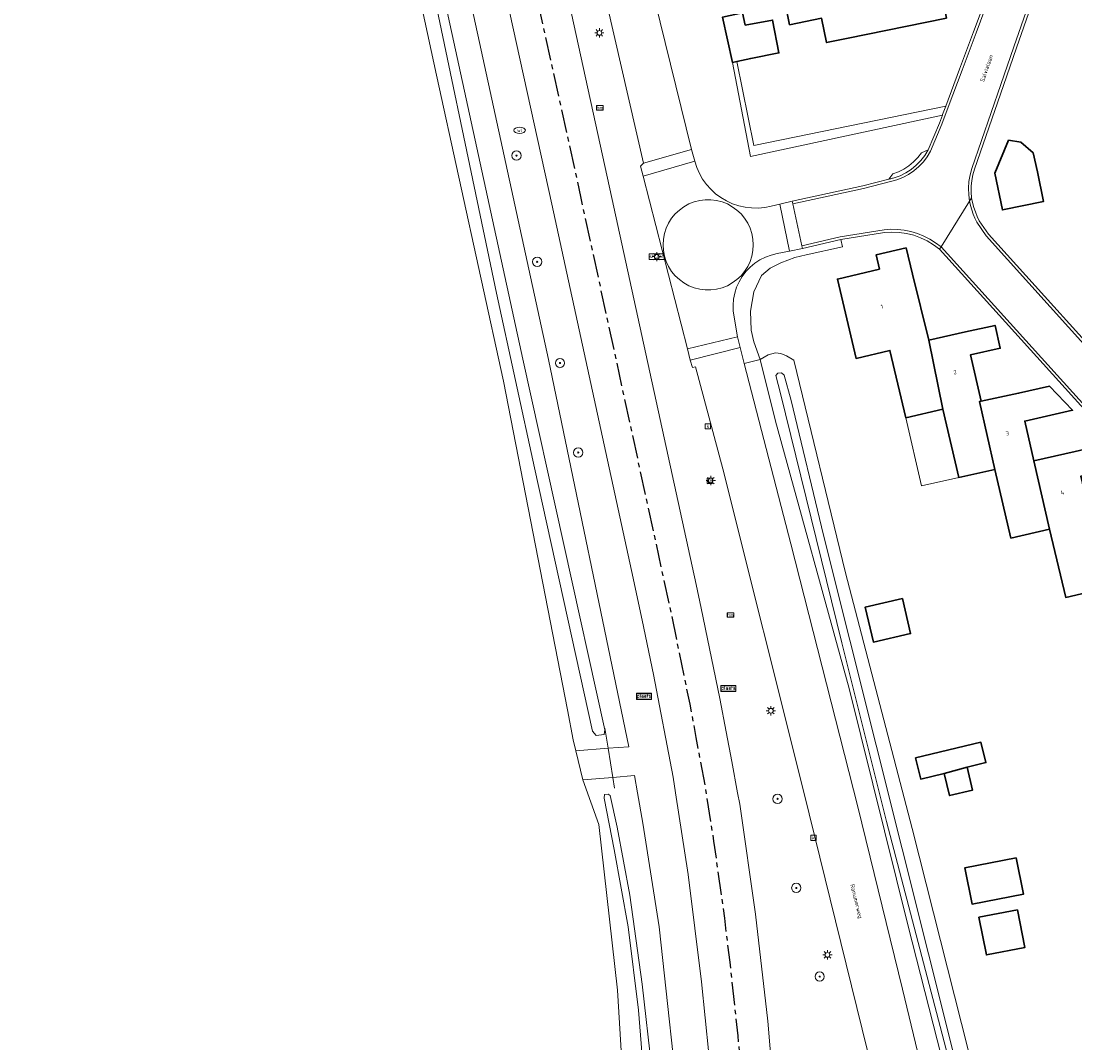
# Model space of a CAD drawing. Header units: metres. Extents: x 229229 to 231729, y 593167 to 595667.
# Tile 106 of 256: x 229836 to 229950, y 594973 to 595083. Entities that reach past the tile are written whole.
import ezdxf
from ezdxf.enums import TextEntityAlignment as Align

# ---------------------------------------------------------------- set-up
doc = ezdxf.new("R2010")
doc.units = ezdxf.units.M
doc.linetypes.add('CENTERX2', pattern=[4, 2.5, -0.5, 0.5, -0.5])
for name, color, linetype, lineweight in [('B-WE-GR-BOOM-S', 90, 'Continuous', 25), ('B-WE-GR-BOUWLAND-GV', 80, 'Continuous', 13), ('B-WE-GR-GROENVOORZIENING-GV', 80, 'Continuous', 18), ('B-WE-KL-ET_LS_OV_LICHTMAST-S', 190, 'Continuous', 25), ('B-WE-KL-WATER_PUT-S', 170, 'Continuous', 25), ('B-WE-KW-KUNSTWERK_DUIKER-G', 170, 'Continuous', 18), ('B-WE-OG-BEBOUWING-GV', 7, 'Continuous', 35), ('B-WE-OG-BEBOUWING-T18', 10, 'Continuous', 18), ('B-WE-OG-BEBOUWING_LUIFEL-GV', 7, 'Continuous', 18), ('B-WE-OG-TERREIN_ERF-GV', 7, 'Continuous', 18), ('B-WE-OG-TOPOGRAFIE-T18', 10, 'Continuous', 18), ('B-WE-OG-WATER-GV', 130, 'Continuous', 18), ('B-WE-OG-WATER_SLOOT-GV', 120, 'Continuous', 18), ('B-WE-OG-WEG-GV', 7, 'Continuous', 18), ('B-WE-RI-GWA_KOLK-S', 30, 'Continuous', 25), ('B-WE-VH-VERHARDING_ASFALT-GV', 252, 'Continuous', 18), ('B-WE-VH-VERHARDING_GESLOTEN-GV', 252, 'Continuous', 18), ('B-WE-VH-VERHARDING_OPEN-GV', 252, 'Continuous', 18), ('B-WE-VW-HECTOMETRERING-S', 7, 'Continuous', 25), ('B-WE-VW-VERKEERSTEKEN_BORD-S', 7, 'Continuous', 25)]:
    doc.layers.add(name, color=color, linetype=linetype, lineweight=lineweight)
doc.layers.add('TOPOT03', color=30, linetype='CENTERX2')
doc.styles.add('NLCS-ISO', font='NLCS-ISO.ttf')
doc.styles.add('NLCS-ISO-M250-T18', font='NLCS-ISO.ttf', dxfattribs={"height": 0.45})

# ---------------------------------------------------------------- blocks, each defined once
blk = doc.blocks.new('SIE-WEG_VERKEERSBORD_PLAATSNAAM-SO')
at = {"color": 0, "linetype": 'ByBlock', "lineweight": 18}
blk.add_lwpolyline([(-3.25, -1.25), (3.25, -1.25), (3.25, 1.25), (-3.25, 1.25)], close=True, dxfattribs=at)
at = {"color": 0, "linetype": 'ByBlock', "lineweight": 18, "style": 'NLCS-ISO'}
blk.add_text('plaats', height=1.5, dxfattribs=at).set_placement((0, 0.21), align=Align.MIDDLE_CENTER)
blk = doc.blocks.new('SIE-WEG_VERKEERSBORD_STRAATNAAM-SO')
at = {"color": 0, "linetype": 'ByBlock', "lineweight": 18}
blk.add_lwpolyline([(-3.25, -1.25), (3.25, -1.25), (3.25, 1.25), (-3.25, 1.25)], close=True, dxfattribs=at)
at = {"color": 0, "linetype": 'ByBlock', "lineweight": 18, "style": 'NLCS-ISO'}
blk.add_text('straat', height=1.5, dxfattribs=at).set_placement((0, 0.15), align=Align.MIDDLE_CENTER)
blk = doc.blocks.new('SIE-WEG_VERKEERSBORD-SO')
at = {"color": 0, "linetype": 'ByBlock', "lineweight": 18}
blk.add_lwpolyline([(-1.125, -1.125), (1.125, -1.125), (1.125, 1.125), (-1.125, 1.125)], close=True, dxfattribs=at)
at = {"color": 0, "linetype": 'ByBlock', "lineweight": 18, "style": 'NLCS-ISO'}
blk.add_text('vb', height=1.5, dxfattribs=at).set_placement((0, 0), align=Align.MIDDLE_CENTER)
blk = doc.blocks.new('SIE-WEG_PAAL_HECTOMETERPAAL-SO')
at = {"color": 0, "linetype": 'ByBlock', "lineweight": 18}
blk.add_lwpolyline([(-1.44375, -0.94375), (1.44375, -0.94375), (1.44375, 0.94375), (-1.44375, 0.94375)], close=True, dxfattribs=at)
at = {"color": 0, "linetype": 'ByBlock', "lineweight": 18, "style": 'NLCS-ISO'}
blk.add_text('hm', height=1.5, dxfattribs=at).set_placement((0, 0), align=Align.MIDDLE_CENTER)
blk = doc.blocks.new('SKL-ET_OV_LICHTMAST-SO')
at = {"color": 0, "linetype": 'ByBlock', "lineweight": 18}
for points in [[(-1.25, 0), (-2, 0)], [(-1.41, 1.41), (-0.88, 0.88)], [(0, 2), (0, 1.25)], [(0.88, 0.88), (1.41, 1.41)], [(2, 0), (1.25, 0)], [(-1.41, -1.41), (-0.88, -0.88)], [(0, -1.25), (0, -2)], [(0.88, -0.88), (1.41, -1.41)]]:
    blk.add_lwpolyline(points, dxfattribs=at)
blk.add_circle((0, 0), 1, dxfattribs=at)
blk = doc.blocks.new('SKL-WATER_WATERLEIDINGPUT-SO')
at = {"color": 0, "linetype": 'ByBlock', "lineweight": 18}
blk.add_ellipse((0, 0), major_axis=(2.5, 0), ratio=0.54, dxfattribs=at)
at = {"color": 0, "linetype": 'ByBlock', "lineweight": 18, "style": 'NLCS-ISO'}
blk.add_text('wl', height=1.5, dxfattribs=at).set_placement((0, 0), align=Align.MIDDLE_CENTER)
blk = doc.blocks.new('SRI-KOLK-SO')
at = {"color": 0, "linetype": 'ByBlock', "lineweight": 18}
blk.add_lwpolyline([(-1.125, -1.125), (1.125, -1.125), (1.125, 1.125), (-1.125, 1.125)], close=True, dxfattribs=at)
at = {"color": 0, "linetype": 'ByBlock', "lineweight": 18, "style": 'NLCS-ISO'}
blk.add_text('k', height=1.5, dxfattribs=at).set_placement((0, 0), align=Align.MIDDLE_CENTER)
blk = doc.blocks.new('SGR-BOOM_01-SO')
at = {"linetype": 'ByBlock', "lineweight": 18}
h = blk.add_hatch(color=0, dxfattribs=at)
h.dxf.hatch_style = 1
edge = h.paths.add_edge_path()
edge.add_arc((0, 0), 0.25, 0, 360)
at = {"color": 0, "linetype": 'ByBlock', "lineweight": 18}
for radius in [2, 0.25]:
    blk.add_circle((0, 0), radius, dxfattribs=at)

msp = doc.modelspace()

# ---------------------------------------------------------------- linework, layer by layer
at = {"layer": 'B-WE-GR-BOUWLAND-GV'}
msp.add_lwpolyline([(229888.48, 594840.218), (229889.012, 594844.902), (229890.454, 594851.785), (229893.623, 594867.089), (229896.276, 594883.414), (229898.706, 594900.433), (229900.556, 594915.621), (229901.955, 594933.586), (229901.862, 594948.619), (229901.334, 594962.076), (229900.318, 594978.714), (229898.307, 594996.591), (229896.602, 595001.411), (229895.82, 595004.553), (229895.559, 595005.722), (229894.924, 595008.975), (229888.008, 595044.434), (229880.801, 595077.501), (229872.934, 595113.832), (229871.038, 595122.592), (229867.942, 595136.888), (229855.5, 595194.038)], dxfattribs=at)
at = {"layer": 'B-WE-GR-GROENVOORZIENING-GV'}
for points in [[(229902.108, 595094.806), (229908.337, 595069.448), (229908.688, 595068.206), (229908.901, 595067.531), (229909.183, 595066.882), (229909.531, 595066.266), (229909.942, 595065.69), (229910.411, 595065.16), (229910.932, 595064.682), (229911.501, 595064.26), (229912.11, 595063.901), (229912.754, 595063.607), (229913.425, 595063.382), (229914.115, 595063.228), (229914.818, 595063.148), (229915.526, 595063.141), (229916.23, 595063.208), (229916.924, 595063.348), (229917.875, 595063.57), (229919.2, 595063.871), (229926.839, 595065.532), (229929.649, 595066.257), (229930.07, 595066.842), (229930.683, 595067.062), (229931.267, 595067.351), (229931.814, 595067.706), (229932.316, 595068.121), (229932.767, 595068.592), (229933.161, 595069.111), (229933.876, 595069.405), (229935.1, 595072.309), (229935.418, 595073.162), (229914.709, 595068.685), (229912.744, 595078.868), (229911.675, 595083.763)], [(229938.889, 594957.526), (229931.719, 594985.599), (229925.338, 595011.257), (229917.413, 595040.131), (229915.743, 595046.784), (229914.021, 595046.341), (229919.037, 595026.872), (229926.303, 594998.478), (229931.122, 594978.799), (229934.891, 594963.121)]]:
    msp.add_lwpolyline(points, dxfattribs=at)
for points in [[(229915.059, 595069.898), (229913.206, 595078.969), (229912.744, 595078.868), (229914.709, 595068.685), (229935.418, 595073.162), (229935.44, 595073.22), (229935.78, 595074.131)], [(229920.719, 595058.071), (229924.632, 595058.938), (229924.458, 595059.727), (229920.312, 595058.753), (229918.915, 595058.483), (229917.564, 595058.22), (229916.924, 595058.062), (229916.305, 595057.833), (229915.717, 595057.536), (229915.166, 595057.173), (229914.659, 595056.751), (229914.204, 595056.274), (229913.805, 595055.749), (229913.468, 595055.182), (229913.198, 595054.581), (229912.997, 595053.953), (229912.869, 595053.306), (229912.814, 595052.649), (229912.834, 595051.99), (229913.297, 595049.251), (229913.569, 595048.095), (229914.021, 595046.341), (229915.743, 595046.784), (229915.06, 595048.691), (229914.786, 595049.945), (229914.688, 595052.004), (229915.041, 595054.083), (229915.895, 595055.839), (229916.817, 595056.635), (229917.984, 595057.239), (229919.489, 595057.798)]]:
    msp.add_lwpolyline(points, close=True, dxfattribs=at)
at = {"layer": 'B-WE-KW-KUNSTWERK_DUIKER-G'}
for points in [[(229898.965, 595006.981), (229899.317, 595004.813)], [(229899.317, 595004.813), (229899.827, 595001.673)], [(229899.827, 595001.673), (229900.016, 595000.512)]]:
    msp.add_lwpolyline(points, dxfattribs=at)
at = {"layer": 'B-WE-OG-BEBOUWING-GV'}
for points in [[(229925.076, 595081.445), (229935.855, 595083.649), (229935.537, 595085.206), (229934.567, 595085.008), (229933.896, 595088.288), (229922.372, 595085.941), (229922.356, 595086.016), (229918.455, 595085.218), (229918.923, 595082.928), (229922.375, 595083.634), (229922.913, 595081.002)], [(229913.206, 595078.969), (229914.717, 595079.299), (229917.766, 595079.891), (229917.077, 595083.432), (229914.127, 595082.885), (229913.825, 595084.2), (229911.675, 595083.763), (229912.744, 595078.868)], [(229942.567, 595070.453), (229941.089, 595066.895), (229941.91, 595062.931), (229946.344, 595063.85), (229945.68, 595067.053), (229945.217, 595069.097), (229943.888, 595070.242)], [(229931.469, 595040.499), (229935.462, 595041.417), (229933.942, 595048.879), (229932.179, 595056.004), (229931.51, 595058.828), (229928.262, 595058.076), (229928.617, 595056.543), (229924.077, 595055.469), (229926.104, 595046.9), (229929.751, 595047.763)], [(229939.435, 595042.263), (229939.605, 595042.301), (229938.472, 595047.292), (229941.664, 595048.002), (229941.114, 595050.473), (229937.912, 595049.761), (229933.942, 595048.879), (229935.462, 595041.417), (229937.184, 595034.055), (229941.069, 595034.925)], [(229939.605, 595042.301), (229939.435, 595042.263), (229941.069, 595034.925), (229942.822, 595027.513), (229946.975, 595028.487), (229945.286, 595035.857), (229944.325, 595040.14), (229949.492, 595041.3), (229947.009, 595043.903), (229943.649, 595043.149)], [(229949.758, 595036.839), (229945.286, 595035.857), (229946.975, 595028.487), (229948.742, 595021.096), (229952.901, 595022.079), (229951.513, 595029.372), (229950.38, 595034.192), (229954.908, 595035.256), (229952.843, 595037.564)], [(229931.109, 595020.985), (229927.093, 595020.058), (229927.967, 595016.274), (229931.983, 595017.201)], [(229935.628, 595002.094), (229938.095, 595002.789), (229940.119, 595003.274), (229939.591, 595005.471), (229932.526, 595003.775), (229933.077, 595001.482)], [(229935.628, 595002.094), (229936.2, 594999.712), (229938.69, 595000.309), (229938.095, 595002.789)], [(229943.403, 594993.001), (229937.859, 594991.925), (229938.623, 594987.986), (229944.167, 594989.062)], [(229943.531, 594987.39), (229939.373, 594986.574), (229940.172, 594982.504), (229944.33, 594983.32)]]:
    msp.add_lwpolyline(points, close=True, dxfattribs=at)
at = {"layer": 'B-WE-OG-BEBOUWING_LUIFEL-GV'}
msp.add_lwpolyline([(229931.469, 595040.499), (229933.163, 595033.131), (229937.184, 595034.055), (229935.462, 595041.417)], close=True, dxfattribs=at)
at = {"layer": 'B-WE-OG-TERREIN_ERF-GV'}
for points in [[(229935.855, 595083.649), (229925.076, 595081.445), (229922.913, 595081.002), (229922.375, 595083.634), (229918.923, 595082.928), (229918.455, 595085.218)], [(229913.825, 595084.2), (229914.127, 595082.885), (229917.077, 595083.432), (229917.766, 595079.891), (229914.717, 595079.299), (229913.206, 595078.969), (229915.059, 595069.898), (229935.78, 595074.131), (229937.276, 595078.141), (229938.779, 595082.169), (229939.708, 595084.658)], [(229945.01, 595084.973), (229943.431, 595080.432), (229942.02, 595076.373), (229938.878, 595067.332), (229938.712, 595066.727), (229938.598, 595066.11), (229938.537, 595065.486), (229938.53, 595064.859), (229938.577, 595064.233), (229938.686, 595063.719), (229938.823, 595063.211), (229938.989, 595062.712), (229939.183, 595062.223), (229939.403, 595061.746), (229940.388, 595060.332), (229956.191, 595042.813)], [(229994.797, 594992.707), (229935.118, 595058.697), (229934.479, 595059.176), (229933.795, 595059.59), (229933.073, 595059.933), (229932.321, 595060.202), (229931.546, 595060.396), (229930.755, 595060.511), (229929.957, 595060.547), (229929.159, 595060.503), (229924.458, 595059.727), (229924.632, 595058.938), (229920.719, 595058.071), (229919.489, 595057.798), (229917.984, 595057.239), (229916.817, 595056.635), (229915.895, 595055.839), (229915.041, 595054.083), (229914.688, 595052.004), (229914.786, 595049.945), (229915.06, 595048.691), (229915.743, 595046.784), (229916.608, 595047.293), (229917.388, 595047.494), (229917.966, 595047.444), (229918.57, 595047.192), (229919.38, 595046.702), (229924.969, 595023.768), (229932.173, 594996.145), (229940.542, 594963.007)], [(229952.901, 595022.079), (229948.742, 595021.096), (229946.975, 595028.487), (229942.822, 595027.513), (229941.069, 595034.925), (229937.184, 595034.055), (229935.462, 595041.417), (229931.469, 595040.499), (229929.751, 595047.763), (229926.104, 595046.9), (229924.077, 595055.469), (229928.617, 595056.543), (229928.262, 595058.076), (229931.51, 595058.828), (229932.179, 595056.004), (229933.942, 595048.879), (229937.912, 595049.761), (229941.114, 595050.473), (229941.664, 595048.002), (229938.472, 595047.292), (229939.605, 595042.301), (229943.649, 595043.149), (229947.009, 595043.903), (229949.492, 595041.3), (229944.325, 595040.14), (229945.286, 595035.857), (229949.758, 595036.839)]]:
    msp.add_lwpolyline(points, dxfattribs=at)
for points in [[(229946.344, 595063.85), (229941.91, 595062.931), (229941.089, 595066.895), (229942.567, 595070.453), (229943.888, 595070.242), (229945.217, 595069.097), (229945.68, 595067.053)], [(229931.983, 595017.201), (229927.967, 595016.274), (229927.093, 595020.058), (229931.109, 595020.985)], [(229939.591, 595005.471), (229940.119, 595003.274), (229938.095, 595002.789), (229938.69, 595000.309), (229936.2, 594999.712), (229935.628, 595002.094), (229933.077, 595001.482), (229932.526, 595003.775)], [(229943.403, 594993.001), (229944.167, 594989.062), (229938.623, 594987.986), (229937.859, 594991.925)], [(229943.531, 594987.39), (229944.33, 594983.32), (229940.172, 594982.504), (229939.373, 594986.574)]]:
    msp.add_lwpolyline(points, close=True, dxfattribs=at)
at = {"layer": 'B-WE-OG-WATER-GV'}
msp.add_lwpolyline([(229936.754, 594971.27), (229922.571, 595027.839), (229919.076, 595042.36), (229918.334, 595045.093), (229918.034, 595045.344), (229917.663, 595045.32), (229917.435, 595045.057), (229917.928, 595043.099), (229924.55, 595016.189), (229929.372, 594996.923), (229938.586, 594961.722)], dxfattribs=at)
at = {"layer": 'B-WE-OG-WATER_SLOOT-GV'}
for points in [[(229842.142, 595254.057), (229842.159, 595253.982), (229843.26, 595249.035), (229855.5, 595194.038), (229867.942, 595136.888), (229871.038, 595122.592), (229872.934, 595113.832), (229880.801, 595077.501), (229888.008, 595044.434), (229894.924, 595008.975), (229895.559, 595005.722), (229895.82, 595004.553), (229899.317, 595004.813), (229901.551, 595004.979), (229892.897, 595046.805), (229864.513, 595177.093), (229855.256, 595218.475), (229846.702, 595254.956), (229844.673, 595254.556)], [(229843.597, 595253.837), (229843.638, 595254.03), (229844.118, 595254.148), (229844.25, 595254.044), (229848.805, 595235.596), (229859.458, 595189.468), (229869.302, 595143.209), (229877.071, 595106.695), (229890.099, 595046.809), (229898.965, 595006.801), (229898.889, 595006.312), (229898.041, 595006.19), (229897.627, 595006.661), (229891.386, 595035.083), (229887.247, 595053.938), (229878.726, 595094.709), (229869.793, 595136.625), (229863.644, 595164.37), (229856.088, 595197.745), (229850.117, 595225.535), (229845.983, 595244.198)], [(229845.983, 595244.198), (229850.117, 595225.535), (229856.088, 595197.745), (229863.644, 595164.37), (229869.793, 595136.625), (229878.726, 595094.709), (229887.247, 595053.938), (229891.386, 595035.083), (229897.627, 595006.661), (229898.041, 595006.19), (229898.889, 595006.312), (229898.965, 595006.801), (229890.099, 595046.809), (229877.071, 595106.695), (229869.302, 595143.209), (229859.458, 595189.468), (229848.805, 595235.596), (229844.25, 595254.044), (229844.118, 595254.148), (229843.638, 595254.03), (229843.597, 595253.837)]]:
    msp.add_lwpolyline(points, close=True, dxfattribs=at)
for points in [[(229940.542, 594963.007), (229932.173, 594996.145), (229924.969, 595023.768), (229919.38, 595046.702), (229918.57, 595047.192), (229917.966, 595047.444), (229917.388, 595047.494), (229916.608, 595047.293), (229915.743, 595046.784), (229917.413, 595040.131), (229925.338, 595011.257), (229931.719, 594985.599), (229938.889, 594957.526)], [(229938.586, 594961.722), (229929.372, 594996.923), (229924.55, 595016.189), (229917.928, 595043.099), (229917.435, 595045.057), (229917.663, 595045.32), (229918.034, 595045.344), (229918.334, 595045.093), (229919.076, 595042.36), (229922.571, 595027.839), (229936.754, 594971.27)], [(229907.234, 594963.383), (229904.84, 594985.538), (229903.075, 594996.722), (229902.505, 595000), (229902.181, 595001.864), (229899.827, 595001.673), (229896.602, 595001.411), (229898.307, 594996.591), (229900.318, 594978.714), (229901.334, 594962.076)], [(229903.828, 594961.205), (229902.613, 594976.545), (229901.503, 594985.551), (229899.976, 594993.886), (229898.9, 594999.444), (229898.928, 594999.826), (229899.34, 594999.863), (229899.531, 594999.706), (229900.307, 594996.305), (229901.653, 594988.951), (229903.007, 594979.332), (229904.041, 594970.144)], [(229904.041, 594970.144), (229903.007, 594979.332), (229901.653, 594988.951), (229900.307, 594996.305), (229899.531, 594999.706), (229899.34, 594999.863), (229898.928, 594999.826), (229898.9, 594999.444), (229899.976, 594993.886), (229901.503, 594985.551), (229902.613, 594976.545), (229903.828, 594961.205)]]:
    msp.add_lwpolyline(points, dxfattribs=at)
at = {"layer": 'B-WE-OG-WEG-GV'}
for points in [[(229866.671, 595215.345), (229888.007, 595117.673), (229888.543, 595115.217), (229899.502, 595065.216), (229908.831, 595022.48), (229909.359, 595019.94), (229911.385, 595010.197), (229912.064, 595006.595), (229912.666, 595003.399), (229913.306, 595000), (229913.539, 594998.765), (229915.222, 594986.896), (229916.573, 594975.348), (229917.367, 594965.947)], [(229896.942, 594831.007), (229900.426, 594849.84), (229904.057, 594871.03), (229906.395, 594885.567), (229908.513, 594900.211), (229909.891, 594911.195), (229910.71, 594920.242), (229910.892, 594922.254), (229911.563, 594933.256), (229911.705, 594944.008), (229911.376, 594956.779), (229910.588, 594967.943), (229909.409, 594979.597), (229907.96, 594991.198), (229906.59, 595000), (229906.328, 595001.681), (229904.225, 595012.781), (229902.987, 595018.632), (229901.847, 595024.023), (229893.248, 595063.541), (229882.195, 595113.816), (229881.659, 595116.292), (229871.794, 595161.839), (229860.432, 595213.813)], [(229864.513, 595177.093), (229892.897, 595046.805), (229901.551, 595004.979), (229899.317, 595004.813), (229895.82, 595004.553), (229896.602, 595001.411), (229899.827, 595001.673), (229902.181, 595001.864), (229902.505, 595000), (229903.075, 594996.722), (229904.84, 594985.538), (229907.234, 594963.383), (229908.482, 594943.528), (229907.724, 594930.54), (229906.177, 594912.976), (229903.649, 594892.665), (229899.518, 594869.639), (229894.658, 594845.367), (229892.11, 594845.157), (229889.012, 594844.902), (229888.48, 594840.218)], [(229930.771, 594958.246), (229920.442, 595000.077), (229911.724, 595034.989), (229908.762, 595045.982), (229908.435, 595045.922), (229908.198, 595046.709), (229907.882, 595047.942), (229903.112, 595066.566), (229902.83, 595067.667), (229903.131, 595067.977), (229895.186, 595102.598), (229887.837, 595135.718), (229883.938, 595153.205), (229881.105, 595166.105), (229878.728, 595177.279)]]:
    msp.add_lwpolyline(points, dxfattribs=at)
at = {"layer": 'B-WE-VH-VERHARDING_ASFALT-GV'}
for points in [[(229917.367, 594965.947), (229916.573, 594975.348), (229915.222, 594986.896), (229913.539, 594998.765), (229913.306, 595000), (229912.666, 595003.399), (229912.064, 595006.595), (229911.385, 595010.197), (229909.359, 595019.94), (229908.831, 595022.48), (229899.502, 595065.216), (229888.543, 595115.217), (229888.007, 595117.673), (229866.671, 595215.345)], [(229860.432, 595213.813), (229871.794, 595161.839), (229881.659, 595116.292), (229882.195, 595113.816), (229893.248, 595063.541), (229901.847, 595024.023), (229902.987, 595018.632), (229904.225, 595012.781), (229906.328, 595001.681), (229906.59, 595000), (229907.96, 594991.198), (229909.409, 594979.597), (229910.588, 594967.943), (229911.376, 594956.779), (229911.705, 594944.008), (229911.563, 594933.256), (229910.892, 594922.254), (229910.71, 594920.242), (229909.891, 594911.195), (229908.513, 594900.211), (229906.395, 594885.567), (229904.057, 594871.03), (229900.426, 594849.84), (229896.942, 594831.007)]]:
    msp.add_lwpolyline(points, dxfattribs=at)
at = {"layer": 'B-WE-VH-VERHARDING_GESLOTEN-GV'}
for points in [[(229878.728, 595177.279), (229881.105, 595166.105), (229883.938, 595153.205), (229887.837, 595135.718), (229895.186, 595102.598), (229903.131, 595067.977), (229908.337, 595069.448), (229902.108, 595094.806), (229901.116, 595099.51), (229899.468, 595106.55), (229896.874, 595118.439), (229896.676, 595119.346), (229895.404, 595124.75), (229892.664, 595137.392), (229891.407, 595143.252), (229890.984, 595145.153), (229888.847, 595154.499), (229884.481, 595174.596), (229884.153, 595176.16), (229884.114, 595176.349)], [(229939.708, 595084.658), (229938.779, 595082.169), (229937.276, 595078.141), (229935.78, 595074.131), (229935.44, 595073.22), (229935.418, 595073.162), (229935.1, 595072.309), (229933.876, 595069.405), (229933.516, 595068.809), (229933.091, 595068.257), (229932.606, 595067.758), (229932.067, 595067.316), (229931.481, 595066.939), (229930.857, 595066.632), (229930.201, 595066.397), (229930.111, 595066.371), (229930.021, 595066.347), (229929.931, 595066.325), (229929.84, 595066.303), (229929.749, 595066.283), (229929.649, 595066.257), (229926.839, 595065.532), (229919.2, 595063.871), (229919.264, 595063.578), (229926.908, 595065.24), (229929.818, 595065.991), (229930.495, 595066.175), (229931.147, 595066.432), (229931.768, 595066.759), (229932.348, 595067.152), (229932.883, 595067.606), (229933.365, 595068.115), (229933.788, 595068.675), (229934.147, 595069.277), (229935.379, 595072.198), (229936.061, 595074.026), (229937.557, 595078.036), (229939.06, 595082.064), (229939.992, 595084.561)], [(229939.992, 595084.561), (229939.06, 595082.064), (229937.557, 595078.036), (229936.061, 595074.026), (229935.379, 595072.198), (229934.147, 595069.277), (229933.788, 595068.675), (229933.365, 595068.115), (229932.883, 595067.606), (229932.348, 595067.152), (229931.768, 595066.759), (229931.147, 595066.432), (229930.495, 595066.175), (229929.818, 595065.991), (229926.908, 595065.24), (229919.264, 595063.578), (229920.248, 595059.047), (229924.389, 595060.019), (229929.118, 595060.8), (229929.85, 595060.845), (229930.583, 595060.826), (229931.312, 595060.742), (229932.031, 595060.594), (229932.733, 595060.384), (229933.415, 595060.112), (229934.069, 595059.781), (229934.692, 595059.394), (229935.279, 595058.954), (229938.348, 595063.867), (229938.261, 595064.579), (229938.242, 595065.295), (229938.291, 595066.01), (229938.406, 595066.718), (229938.588, 595067.411), (229941.737, 595076.471), (229943.148, 595080.531), (229944.727, 595085.072)], [(229944.727, 595085.072), (229943.148, 595080.531), (229941.737, 595076.471), (229938.588, 595067.411), (229938.406, 595066.718), (229938.291, 595066.01), (229938.242, 595065.295), (229938.261, 595064.579), (229938.348, 595063.867), (229938.577, 595064.233), (229938.53, 595064.859), (229938.537, 595065.486), (229938.598, 595066.11), (229938.712, 595066.727), (229938.878, 595067.332), (229942.02, 595076.373), (229943.431, 595080.432), (229945.01, 595084.973)], [(229934.891, 594963.121), (229931.122, 594978.799), (229926.303, 594998.478), (229919.037, 595026.872), (229914.021, 595046.341), (229913.569, 595048.095), (229908.198, 595046.709), (229908.435, 595045.922), (229908.762, 595045.982), (229911.724, 595034.989), (229920.442, 595000.077), (229930.771, 594958.246)]]:
    msp.add_lwpolyline(points, dxfattribs=at)
for points in [[(229933.876, 595069.405), (229933.161, 595069.111), (229932.767, 595068.592), (229932.316, 595068.121), (229931.814, 595067.706), (229931.267, 595067.351), (229930.683, 595067.062), (229930.07, 595066.842), (229929.649, 595066.257), (229929.749, 595066.283), (229929.84, 595066.303), (229929.931, 595066.325), (229930.021, 595066.347), (229930.111, 595066.371), (229930.201, 595066.397), (229930.857, 595066.632), (229931.481, 595066.939), (229932.067, 595067.316), (229932.606, 595067.758), (229933.091, 595068.257), (229933.516, 595068.809)], [(230001.217, 595007.544), (229989.099, 595006.501), (229988.719, 595006.474), (229955.968, 595042.612), (229940.153, 595060.145), (229939.142, 595061.596), (229938.937, 595062.033), (229938.755, 595062.48), (229938.596, 595062.935), (229938.46, 595063.398), (229938.348, 595063.867), (229935.279, 595058.954), (229994.914, 594993.025), (230000.216, 594993.723), (230003.169, 594994.071)], [(229929.118, 595060.8), (229924.389, 595060.019), (229920.248, 595059.047), (229920.312, 595058.753), (229924.458, 595059.727), (229929.159, 595060.503), (229929.957, 595060.547), (229930.755, 595060.511), (229931.546, 595060.396), (229932.321, 595060.202), (229933.073, 595059.933), (229933.795, 595059.59), (229934.479, 595059.176), (229935.118, 595058.697), (229935.279, 595058.954), (229934.692, 595059.394), (229934.069, 595059.781), (229933.415, 595060.112), (229932.733, 595060.384), (229932.031, 595060.594), (229931.312, 595060.742), (229930.583, 595060.826), (229929.85, 595060.845)]]:
    msp.add_lwpolyline(points, close=True, dxfattribs=at)
at = {"layer": 'B-WE-VH-VERHARDING_OPEN-GV'}
for points in [[(229903.131, 595067.977), (229902.83, 595067.667), (229903.112, 595066.566), (229908.688, 595068.206), (229908.337, 595069.448)], [(229908.688, 595068.206), (229903.112, 595066.566), (229907.882, 595047.942), (229913.297, 595049.251), (229912.834, 595051.99), (229912.814, 595052.649), (229912.869, 595053.306), (229912.997, 595053.953), (229913.198, 595054.581), (229913.468, 595055.182), (229913.805, 595055.749), (229914.204, 595056.274), (229914.659, 595056.751), (229915.166, 595057.173), (229915.717, 595057.536), (229916.305, 595057.833), (229916.924, 595058.062), (229917.564, 595058.22), (229918.915, 595058.483), (229917.875, 595063.57), (229916.924, 595063.348), (229916.23, 595063.208), (229915.526, 595063.141), (229914.818, 595063.148), (229914.115, 595063.228), (229913.425, 595063.382), (229912.754, 595063.607), (229912.11, 595063.901), (229911.501, 595064.26), (229910.932, 595064.682), (229910.411, 595065.16), (229909.942, 595065.69), (229909.531, 595066.266), (229909.183, 595066.882), (229908.901, 595067.531)], [(229905.251, 595059.166), (229905.289, 595058.555), (229905.404, 595057.954), (229905.593, 595057.372), (229905.854, 595056.819), (229906.182, 595056.302), (229906.572, 595055.831), (229907.018, 595055.412), (229907.513, 595055.052), (229908.049, 595054.758), (229908.618, 595054.532), (229909.211, 595054.38), (229909.818, 595054.304), (229910.429, 595054.304), (229911.036, 595054.38), (229911.629, 595054.532), (229912.198, 595054.758), (229912.734, 595055.052), (229913.229, 595055.412), (229913.675, 595055.831), (229914.065, 595056.302), (229914.393, 595056.819), (229914.654, 595057.372), (229914.843, 595057.954), (229914.958, 595058.555), (229914.996, 595059.166), (229914.958, 595059.777), (229914.843, 595060.378), (229914.654, 595060.96), (229914.393, 595061.514), (229914.066, 595062.03), (229913.676, 595062.502), (229913.23, 595062.921), (229912.734, 595063.28), (229912.198, 595063.575), (229911.629, 595063.8), (229911.037, 595063.953), (229910.429, 595064.029), (229909.818, 595064.029), (229909.21, 595063.953), (229908.618, 595063.8), (229908.049, 595063.575), (229907.513, 595063.28), (229907.017, 595062.921), (229906.571, 595062.502), (229906.181, 595062.03), (229905.854, 595061.514), (229905.593, 595060.96), (229905.404, 595060.378), (229905.289, 595059.777)], [(229914.996, 595059.166), (229914.958, 595058.555), (229914.843, 595057.954), (229914.654, 595057.372), (229914.393, 595056.819), (229914.065, 595056.302), (229913.675, 595055.831), (229913.229, 595055.412), (229912.734, 595055.052), (229912.198, 595054.758), (229911.629, 595054.532), (229911.036, 595054.38), (229910.429, 595054.304), (229909.818, 595054.304), (229909.211, 595054.38), (229908.618, 595054.532), (229908.049, 595054.758), (229907.513, 595055.052), (229907.018, 595055.412), (229906.572, 595055.831), (229906.182, 595056.302), (229905.854, 595056.819), (229905.593, 595057.372), (229905.404, 595057.954), (229905.289, 595058.555), (229905.251, 595059.166), (229905.289, 595059.777), (229905.404, 595060.378), (229905.593, 595060.96), (229905.854, 595061.514), (229906.181, 595062.03), (229906.571, 595062.502), (229907.017, 595062.921), (229907.513, 595063.28), (229908.049, 595063.575), (229908.618, 595063.8), (229909.21, 595063.953), (229909.818, 595064.029), (229910.429, 595064.029), (229911.037, 595063.953), (229911.629, 595063.8), (229912.198, 595063.575), (229912.734, 595063.28), (229913.23, 595062.921), (229913.676, 595062.502), (229914.066, 595062.03), (229914.393, 595061.514), (229914.654, 595060.96), (229914.843, 595060.378), (229914.958, 595059.777)], [(229920.312, 595058.753), (229920.248, 595059.047), (229919.264, 595063.578), (229919.2, 595063.871), (229917.875, 595063.57), (229918.915, 595058.483)], [(229956.191, 595042.813), (229940.388, 595060.332), (229939.403, 595061.746), (229939.183, 595062.223), (229938.989, 595062.712), (229938.823, 595063.211), (229938.686, 595063.719), (229938.577, 595064.233), (229938.348, 595063.867), (229938.46, 595063.398), (229938.596, 595062.935), (229938.755, 595062.48), (229938.937, 595062.033), (229939.142, 595061.596), (229940.153, 595060.145), (229955.968, 595042.612), (229988.719, 595006.474), (229989.099, 595006.501)], [(229994.914, 594993.025), (229935.279, 595058.954), (229935.118, 595058.697), (229994.797, 594992.707), (230000.25, 594993.425), (230003.225, 594993.776), (230003.169, 594994.071), (230000.216, 594993.723)], [(229907.882, 595047.942), (229908.198, 595046.709), (229913.569, 595048.095), (229913.297, 595049.251)]]:
    msp.add_lwpolyline(points, close=True, dxfattribs=at)
at = {"layer": 'TOPOT03', "flags": 128}
msp.add_lwpolyline([(230588.75, 593473.421), (230581.964, 593477.495), (230576.478, 593480.779), (230568.5, 593485.467), (230562.317, 593489.176), (230555.737, 593493.058), (230549.49, 593496.741), (230542.237, 593501.025), (230534.83, 593505.334), (230528.803, 593508.84), (230522.598, 593512.386), (230513.669, 593517.499), (230507.123, 593521.21), (230498.704, 593525.982), (230490.641, 593530.517), (230485.092, 593533.579), (230479.555, 593536.798), (230471.284, 593541.66), (230464.876, 593545.569), (230460.484, 593548.31), (230450.856, 593554.42), (230442.88, 593559.699), (230435.108, 593565.298), (230428.304, 593570.123), (230421.778, 593574.872), (230417.708, 593577.983), (230414.117, 593580.743), (230410.504, 593583.528), (230406.046, 593587.019), (230398.606, 593593.041), (230393.072, 593597.73), (230389.05, 593600.941), (230381.784, 593607.032), (230378.158, 593610.2), (230372.234, 593615.023), (230368.289, 593618.273), (230362.646, 593622.77), (230358.78, 593625.947), (230355.446, 593628.708), (230351.867, 593631.658), (230347.963, 593634.737), (230342.651, 593639.061), (230337.461, 593643.401), (230333.992, 593646.29), (230328.866, 593650.381), (230305.619, 593669.88), (230299.281, 593675.194), (230292.956, 593680.508), (230288.686, 593684.155), (230281.596, 593690.121), (230274.272, 593696.282), (230269.932, 593699.884), (230264.902, 593704.105), (230260.978, 593707.315), (230256.83, 593710.842), (230252.285, 593714.72), (230247.918, 593718.329), (230243.312, 593722.236), (230236.405, 593727.995), (230228.919, 593734.237), (230224.506, 593737.917), (230218.038, 593743.419), (230213.918, 593747.031), (230209.506, 593750.899), (230203.144, 593756.734), (230200.468, 593759.17), (230196.535, 593762.766), (230191.257, 593767.923), (230185.473, 593773.981), (230183.357, 593776.209), (230179.489, 593780.494), (230177.296, 593783.011), (230173.729, 593787.317), (230170.923, 593790.744), (230169.611, 593792.38), (230167.121, 593795.633), (230163.928, 593800.087), (230160.736, 593804.739), (230157.649, 593809.431), (230154.94, 593813.707), (230153.355, 593816.244), (230151.308, 593819.709), (230148.743, 593824.065), (230146.488, 593828.037), (230144.703, 593831.264), (230141.978, 593836.549), (230139.558, 593841.168), (230137.378, 593845.459), (230134.651, 593851.025), (230130.937, 593858.779), (230126.8, 593867.416), (230123.25, 593875.038), (230119.946, 593882.058), (230116.836, 593888.662), (230113.604, 593895.641), (230110.11, 593903.063), (230107.168, 593909.419), (230105.502, 593913.006), (230102.387, 593919.657), (230098.055, 593929.051), (230096.234, 593932.905), (230093.883, 593937.974), (230090.521, 593945.181), (230088.935, 593948.597), (230086.743, 593953.318), (230084.926, 593957.228), (230081.89, 593963.759), (230078.822, 593970.448), (230076.695, 593975.1), (230074.104, 593980.667), (230069.332, 593990.974), (230065.68, 593998.808), (230060.417, 594010.013), (230056.644, 594018.034), (230050.029, 594032.147), (230047.28, 594038.125), (230043.621, 594045.817), (230039.587, 594054.71), (230037.774, 594058.575), (230032.725, 594069.34), (230029.104, 594077.213), (230026.701, 594082.363), (230025.043, 594085.986), (230023.055, 594090.516), (230020.504, 594096.168), (230015.542, 594107.837), (230014.37, 594110.673), (230012.811, 594114.511), (230010.499, 594120.378), (230008.653, 594125.509), (230005.73, 594133.857), (230004.662, 594136.937), (230002.992, 594141.768), (230002.124, 594144.48), (230000.035, 594151.143), (229998.555, 594155.926), (229996.989, 594161.359), (229993.518, 594173.199), (229988.977, 594188.799), (229984.46, 594204.354), (229982.471, 594211.43), (229981.206, 594215.708), (229977.262, 594229.133), (229972.676, 594244.862), (229966.879, 594264.602), (229965.162, 594270.492), (229963.059, 594277.634), (229961.573, 594282.76), (229959.827, 594288.512), (229957.989, 594294.362), (229953.018, 594309.634), (229951.185, 594315.172), (229949.25, 594321.054), (229947.164, 594327.657), (229944.961, 594335.447), (229942.365, 594344.21), (229940.144, 594351.544), (229938.712, 594356.593), (229936.739, 594363.37), (229935.171, 594368.663), (229933.37, 594374.619), (229932.56, 594377.479), (229931.341, 594381.919), (229930.123, 594386.151), (229928.25, 594392.615), (229927.228, 594396.441), (229926.091, 594401), (229924.842, 594406.161), (229922.59, 594415.455), (229921.124, 594421.466), (229919.799, 594426.61), (229917.939, 594433.532), (229916.938, 594437.224), (229916.137, 594440.029), (229914.704, 594444.762), (229912.882, 594451.146), (229910.154, 594460.89), (229908.41, 594466.862), (229906.888, 594472.001), (229905.76, 594475.879), (229904.663, 594479.721), (229903.87, 594482.578), (229902.835, 594486.179), (229901.128, 594491.919), (229900.076, 594495.689), (229899.001, 594499.372), (229898.037, 594503.08), (229896.864, 594507.517), (229895.731, 594512.469), (229894.506, 594517.859), (229893.556, 594522.46), (229892.971, 594525.6), (229892.206, 594529.959), (229891.601, 594533.493), (229891.163, 594536.037), (229884.621, 594578.262), (229884.177, 594581.224), (229883.14, 594587.971), (229882.268, 594593.557), (229881.732, 594597.051), (229880.734, 594603.534), (229879.814, 594609.601), (229879.333, 594613.012), (229878.351, 594621.016), (229877.505, 594628.307), (229876.949, 594633.383), (229876.579, 594636.742), (229876.302, 594639.558), (229875.952, 594644.84), (229875.851, 594646.636), (229875.678, 594649.674), (229875.577, 594652.263), (229875.51, 594654.868), (229875.468, 594658.825), (229875.493, 594664.765), (229875.542, 594667.758), (229875.788, 594673.644), (229876.226, 594682.005), (229876.821, 594690.216), (229877.382, 594697.338), (229878.075, 594704.673), (229879.402, 594713.197), (229880.398, 594719.727), (229880.85, 594722.805), (229883.784, 594742.752), (229888.024, 594765.948), (229891.82, 594782.807), (229893.515, 594791.213), (229894.008, 594794.329), (229894.875, 594800.16), (229899.118, 594825.063), (229903.536, 594849.025), (229908.229, 594876.206), (229911.439, 594897.367), (229913.29, 594912.416), (229914.303, 594924.137), (229914.88, 594935.062), (229914.941, 594947.374), (229914.652, 594956.989), (229914.068, 594965.666), (229913.359, 594973.759), (229912.485, 594981.736), (229911.911, 594986.482), (229910.755, 594994.79), (229909.833, 595000.611), (229908.847, 595005.977), (229908.165, 595009.587), (229906.22, 595019.064), (229896.375, 595064.378), (229887.402, 595105.255), (229885.371, 595114.51), (229874.899, 595162.656), (229865.414, 595206.057), (229863.552, 595214.579), (229855.54, 595248.733), (229852.218, 595262.898), (229848.95, 595275.196), (229846.021, 595285.304), (229840.347, 595302.891), (229834.518, 595318.981), (229829.715, 595331.137), (229826.529, 595338.475), (229823.21, 595345.921), (229819.534, 595353.643), (229815.715, 595361.164), (229811.713, 595368.727), (229807.607, 595376.356), (229803.553, 595383.45), (229799.383, 595390.632), (229795.008, 595397.639), (229790.482, 595404.6), (229785.956, 595411.562), (229781.277, 595418.482), (229771.471, 595432.026), (229762.174, 595443.874), (229756.018, 595451.269), (229743.066, 595466.389), (229731.578, 595479.189), (229720.407, 595491.538), (229704.52, 595508.552), (229688.357, 595525.887), (229679.753, 595535.103), (229675.915, 595539.254), (229673.382, 595541.88), (229665.201, 595550.677), (229656.659, 595559.641), (229649.528, 595566.518), (229638.224, 595576.909), (229633.696, 595580.883), (229624.091, 595588.859), (229619.905, 595592.542), (229611.132, 595600.257), (229609.242, 595602), (229587.66, 595621.7)], dxfattribs=at)

# ---------------------------------------------------------------- block references
at = {"layer": 'B-WE-GR-BOOM-S', "xscale": 0.25, "yscale": 0.25, "zscale": 0.25}
for p in [(229889.422, 595068.8), (229891.661, 595057.338), (229894.12, 595046.403), (229896.095, 595036.743), (229917.624, 594999.349), (229919.641, 594989.739), (229922.17, 594980.167)]:
    msp.add_blockref('SGR-BOOM_01-SO', p, dxfattribs=at)
at = {"layer": 'B-WE-KL-ET_LS_OV_LICHTMAST-S', "xscale": 0.25, "yscale": 0.25, "zscale": 0.25}
for p in [(229898.375, 595082.046), (229904.574, 595057.889), (229910.41, 595033.71), (229916.9, 595008.87), (229923.005, 594982.512)]:
    msp.add_blockref('SKL-ET_OV_LICHTMAST-SO', p, dxfattribs=at)
at = {"layer": 'B-WE-KL-WATER_PUT-S', "xscale": 0.25, "yscale": 0.25, "zscale": 0.25}
msp.add_blockref('SKL-WATER_WATERLEIDINGPUT-SO', (229889.762, 595071.533), dxfattribs=at)
at = {"layer": 'B-WE-RI-GWA_KOLK-S', "xscale": 0.25, "yscale": 0.25, "zscale": 0.25}
for p in [(229910.093, 595039.569), (229921.491, 594995.141)]:
    msp.add_blockref('SRI-KOLK-SO', p, dxfattribs=at)
at = {"layer": 'B-WE-VW-HECTOMETRERING-S', "xscale": 0.25, "yscale": 0.25, "zscale": 0.25}
for p in [(229898.427, 595073.958), (229912.545, 595019.188)]:
    msp.add_blockref('SIE-WEG_PAAL_HECTOMETERPAAL-SO', p, dxfattribs=at)
at = {"layer": 'B-WE-VW-VERKEERSTEKEN_BORD-S', "xscale": 0.25, "yscale": 0.25, "zscale": 0.25}
for name, p in [('SIE-WEG_VERKEERSBORD_STRAATNAAM-SO', (229904.559, 595057.881)), ('SIE-WEG_VERKEERSBORD-SO', (229910.287, 595033.686)), ('SIE-WEG_VERKEERSBORD_PLAATSNAAM-SO', (229912.307, 595011.294)), ('SIE-WEG_VERKEERSBORD_PLAATSNAAM-SO', (229912.315, 595011.245)), ('SIE-WEG_VERKEERSBORD_PLAATSNAAM-SO', (229903.191, 595010.443)), ('SIE-WEG_VERKEERSBORD_PLAATSNAAM-SO', (229903.199, 595010.394))]:
    msp.add_blockref(name, p, dxfattribs=at)

# ---------------------------------------------------------------- texts
at = {"layer": 'B-WE-OG-BEBOUWING-T18', "style": 'NLCS-ISO-M250-T18'}
for s, rotation, p in [('1', 13.3, (229928.894, 595052.498)), ('2', 12.5, (229936.795, 595045.415)), ('3', 11.8, (229942.448, 595038.81)), ('4', 12.3, (229948.38, 595032.441))]:
    msp.add_text(s, height=0.45, rotation=rotation, dxfattribs=at).set_placement(p, align=Align.MIDDLE)
at = {"layer": 'B-WE-OG-TOPOGRAFIE-T18', "style": 'NLCS-ISO-M250-T18'}
for s, rotation, p in [('Salvialaan', 70.9, (229940.19, 595078.216)), ('Ranumerweg', 283.8, (229926.078, 594988.283))]:
    msp.add_text(s, height=0.45, rotation=rotation, dxfattribs=at).set_placement(p, align=Align.MIDDLE)

doc.saveas('drawing.dxf')
